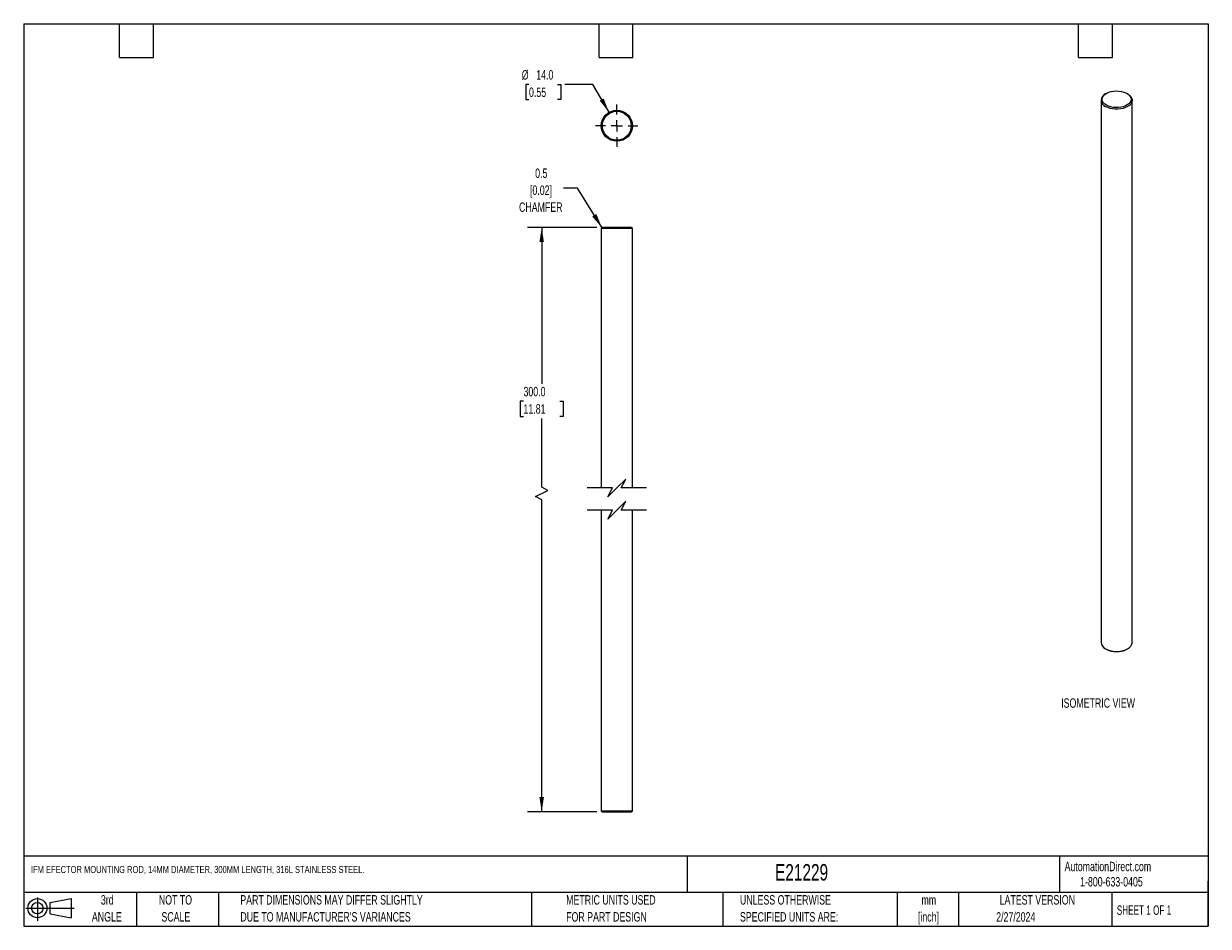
# Model space of a CAD drawing. Header units: millimetres. Extents: x 6 to 273, y 6 to 210.
import ezdxf

# ---------------------------------------------------------------- set-up
doc = ezdxf.new("R2010")
doc.units = ezdxf.units.MM
doc.linetypes.add('CENTERX2', pattern=[20.32, 12.7, -2.54, 2.54, -2.54])
doc.layers.add('CENTER', color=40, linetype='CENTERX2')
doc.layers.add('DIMENSIONS', color=140, linetype='Continuous', lineweight=25)
doc.layers.add('TEXT', color=140, linetype='Continuous', lineweight=25)
doc.styles.add('SLDTEXTSTYLE0', font='TXT', dxfattribs={"width": 0.7})
doc.styles.add('SLDTEXTSTYLE1', font='TXT', dxfattribs={"width": 0.65})
doc.dimstyles.new('SLDDIMSTYLE0', dxfattribs={"dimtxt": 2.158008, "dimasz": 3.302, "dimexe": 0, "dimexo": 0.0625, "dimgap": 0.539502, "dimtad": 0, "dimtih": 1, "dimtoh": 1, "dimlfac": 2, "dimrnd": 1e-09, "dimzin": 4, "dimdsep": 46, "dimtxsty": 'SLDTEXTSTYLE0', "dimsah": 1, "dimcen": 0.09, "dimadec": 0, "dimazin": 1, "dimtfac": 1, "dimtofl": 0, "dimtmove": 0, "dimatfit": 3, "dimfxl": 0, "dimfrac": 2, "dimtolj": 1, "dimtzin": 12, "dimarcsym": 0})
doc.dimstyles.new('SLDDIMSTYLE1', dxfattribs={"dimtxt": 0.18, "dimasz": 3.302, "dimexe": 0, "dimexo": 0.0625, "dimgap": 0, "dimtad": 0, "dimtih": 1, "dimtoh": 1, "dimdec": 0, "dimrnd": 1e-09, "dimzin": 0, "dimdsep": 46, "dimtxsty": 'Standard', "dimsah": 1, "dimcen": 0.09, "dimadec": 0, "dimazin": 0, "dimtfac": 3.302, "dimtdec": 0, "dimtofl": 0, "dimtmove": 0, "dimatfit": 3, "dimfxl": 0, "dimfrac": 2, "dimtolj": 1, "dimtzin": 0, "dimarcsym": 0})
doc.dimstyles.new('SLDDIMSTYLE2', dxfattribs={"dimtxt": 2.158008, "dimasz": 3.302, "dimexe": 0, "dimexo": 0.0625, "dimgap": 0.539502, "dimtad": 0, "dimtih": 1, "dimtoh": 1, "dimlfac": 2, "dimrnd": 1e-09, "dimzin": 4, "dimdsep": 46, "dimtxsty": 'SLDTEXTSTYLE0', "dimsah": 1, "dimcen": 0, "dimadec": 0, "dimazin": 1, "dimtfac": 1, "dimtofl": 0, "dimtmove": 0, "dimatfit": 3, "dimfxl": 0, "dimfrac": 2, "dimtolj": 1, "dimtzin": 12, "dimarcsym": 0})

# ---------------------------------------------------------------- blocks, each defined once
blk = doc.blocks.new('Block11')
at = {"color": 7, "linetype": 'Continuous', "lineweight": 18}
for p, q in [((0, 2.88), (10.87, 2.88)), ((2.59, 5.31), (2.59, 0)), ((5.48, 4.17), (10.18, 5.03)), ((5.48, 1.6), (5.48, 4.17)), ((10.18, 5.03), (10.18, 0.73)), ((5.48, 1.6), (10.18, 0.73))]:
    blk.add_line(p, q, dxfattribs=at)
for radius in [2.15, 1.29]:
    blk.add_circle((2.59, 2.88), radius, dxfattribs=at)
blk = doc.blocks.new('Block12')
at = {"color": 7, "linetype": 'Continuous'}
blk.add_blockref('Block11', (0, 0), dxfattribs=at)
blk = doc.blocks.new('_D')
at = {"layer": 'DIMENSIONS'}
for p, q in [((135.36, 163.68), (119.79, 163.68)), ((122.97, 163.68), (122.97, 128.49)), ((118.87, 124.58), (118.14, 124.58)), ((118.14, 124.58), (118.14, 121.15)), ((127.07, 124.58), (127.8, 124.58)), ((127.8, 124.58), (127.8, 121.15)), ((118.14, 121.15), (118.87, 121.15)), ((122.97, 105.2), (122.97, 120.67)), ((127.8, 121.15), (127.07, 121.15)), ((121.56, 103.08), (124.38, 104.49)), ((124.38, 104.49), (122.97, 105.2)), ((122.97, 102.38), (121.56, 103.08)), ((122.97, 32.13), (122.97, 102.38)), ((135.36, 32.13), (119.79, 32.13))]:
    blk.add_line(p, q, dxfattribs=at)
for points in [[(122.97, 163.68), (122.46, 160.37), (123.48, 160.37)], [(122.97, 32.13), (123.48, 35.43), (122.46, 35.43)]]:
    blk.add_solid(points, dxfattribs=at)
at = {"layer": 'DIMENSIONS', "char_height": 2.117, "attachment_point": 1, "style": 'SLDTEXTSTYLE0'}
for s, insert in [('300.0', (118.87, 127.79)), ('11.81', (118.87, 123.88))]:
    blk.add_mtext(s, dxfattribs=dict(at, insert=insert))
blk = doc.blocks.new('_D_1')
at = {"layer": 'DIMENSIONS'}
for p, q in [((120.11, 195.88), (119.39, 195.88)), ((119.39, 195.88), (119.39, 192.45)), ((126.53, 195.88), (127.25, 195.88)), ((127.25, 195.88), (127.25, 192.45)), ((134.51, 195.88), (128.16, 195.88)), ((138.13, 189.6), (134.51, 195.88)), ((119.39, 192.45), (120.11, 192.45)), ((127.25, 192.45), (126.53, 192.45))]:
    blk.add_line(p, q, dxfattribs=at)
blk.add_solid([(138.13, 189.6), (136.92, 192.72), (136.04, 192.21)], dxfattribs=at)
at = {"layer": 'DIMENSIONS', "char_height": 2.117, "attachment_point": 1, "style": 'SLDTEXTSTYLE0'}
for s, insert in [('%%c', (118.48, 199.09)), ('14.0', (121.74, 199.09)), ('0.55', (120.11, 195.18))]:
    blk.add_mtext(s, dxfattribs=dict(at, insert=insert))
blk = doc.blocks.new('SW_CENTERMARKSYMBOL_0')
at = {"layer": 'CENTER', "color": 0}
for p, q in [((0, 2.54), (0, 4.77)), ((-2.54, 0), (-4.77, 0)), ((0, 0), (-1.27, 0)), ((0, 0), (0, 1.27)), ((0, 0), (0, -1.27)), ((0, 0), (1.27, 0)), ((2.54, 0), (4.77, 0)), ((0, -2.54), (0, -4.77))]:
    blk.add_line(p, q, dxfattribs=at)

msp = doc.modelspace()

# ---------------------------------------------------------------- linework, layer by layer
for p, q in [((248.9034, 192.3185), (248.9034, 70.2456)), ((250.1049, 193.8491), (249.9281, 193.747)), ((254.8787, 193.747), (254.7019, 193.8491)), ((255.9034, 70.2456), (255.9034, 192.3185)), ((136.6301, 163.6769), (136.3801, 163.4269)), ((136.3801, 163.4269), (136.3801, 105.0374)), ((139.8801, 163.4269), (136.3801, 163.4269)), ((139.8801, 163.6769), (136.6301, 163.6769)), ((143.1301, 163.6769), (139.8801, 163.6769)), ((143.3801, 163.4269), (139.8801, 163.4269)), ((143.3801, 163.4269), (143.1301, 163.6769)), ((143.3801, 105.0374), (143.3801, 163.4269)), ((136.3801, 100.0374), (136.3801, 32.3782)), ((143.3801, 32.3782), (143.3801, 100.0374)), ((249.9281, 68.8172), (250.1049, 68.7151)), ((254.7019, 68.7151), (254.8787, 68.8172)), ((136.3801, 32.3782), (136.6301, 32.1282)), ((136.3801, 32.3782), (139.8801, 32.3782)), ((136.6301, 32.1282), (139.8801, 32.1282)), ((139.8801, 32.3782), (143.3801, 32.3782)), ((139.8801, 32.1282), (143.1301, 32.1282)), ((143.1301, 32.1282), (143.3801, 32.3782))]:
    msp.add_line(p, q)
at = {"flags": 128}
for points in [[(250.1053, 191.196), (249.7319, 191.4542), (249.4443, 191.7467), (249.2519, 192.0642), (249.1608, 192.3964), (249.1738, 192.7327), (249.2907, 193.0622), (249.5076, 193.3744), (249.8176, 193.6592), (250.2107, 193.9075), (250.6743, 194.1112), (251.1934, 194.2639), (251.7515, 194.3607), (252.3305, 194.3983), (252.9118, 194.3757), (253.4768, 194.2935), (254.0073, 194.1544), (254.4862, 193.9629), (254.8982, 193.725), (255.2301, 193.4485), (255.471, 193.1423), (255.6134, 192.8161), (255.6526, 192.4805), (255.5873, 192.1463), (255.4198, 191.8241), (255.1553, 191.5244), (254.8023, 191.2568), (254.3722, 191.0299), (253.8789, 190.8509), (253.3381, 190.7257), (252.7673, 190.6582), (252.1848, 190.6507), (251.6093, 190.7033), (251.0593, 190.8144), (250.5526, 190.9804), (250.1053, 191.196)], [(254.8787, 193.747), (255.2704, 193.4774), (255.5755, 193.1724), (255.7841, 192.8414), (255.8901, 192.4946), (255.8901, 192.1424), (255.7841, 191.7955), (255.5755, 191.4646), (255.2704, 191.1596), (254.8783, 190.8898), (254.4109, 190.6634), (253.8826, 190.4873), (253.3093, 190.3668), (252.7084, 190.3057), (252.0984, 190.3057), (251.4975, 190.3668), (250.9242, 190.4873), (250.3959, 190.6634), (249.9285, 190.8898)], [(249.9285, 68.8169), (250.3959, 68.5905), (250.9242, 68.4144), (251.4975, 68.294), (252.0984, 68.2328), (252.7084, 68.2328), (253.3093, 68.294), (253.8826, 68.4144), (254.4109, 68.5905), (254.8783, 68.8169), (255.2704, 69.0867), (255.5755, 69.3917), (255.7841, 69.7227), (255.8901, 70.0695), (255.9034, 70.2456)]]:
    msp.add_lwpolyline(points, dxfattribs=at)
for radius in [3.5, 3.25]:
    msp.add_circle((139.8801, 186.5734), radius)
for centre, radius, start, end in [((250.4858, 192.3185), 1.5335, 111.326762, 248.689366), ((250.6529, 70.4188), 1.7581, 185.653377, 245.666764), ((252.4034, 73.1172), 4.966, 242.434722, 297.570653)]:
    msp.add_arc(centre, radius, start, end)
at = {"layer": 'DIMENSIONS', "color": 140}
for p, q in [((141.8801, 107.0374), (139.8801, 105.0374)), ((140.8801, 105.0374), (141.8801, 107.0374)), ((138.8801, 105.0374), (133.2051, 105.0374)), ((139.8801, 105.0374), (137.8801, 103.0374)), ((137.8801, 103.0374), (138.8801, 105.0374)), ((146.5551, 105.0374), (140.8801, 105.0374)), ((141.8801, 102.0374), (139.8801, 100.0374)), ((140.8801, 100.0374), (141.8801, 102.0374)), ((138.8801, 100.0374), (133.2051, 100.0374)), ((139.8801, 100.0374), (137.8801, 98.0374)), ((137.8801, 98.0374), (138.8801, 100.0374)), ((146.5551, 100.0374), (140.8801, 100.0374))]:
    msp.add_line(p, q, dxfattribs=at)
at = {"layer": 'TEXT'}
for p, q in [((6.35, 209.55), (273.05, 209.55)), ((6.35, 209.55), (6.35, 6.35)), ((27.94, 201.93), (27.94, 209.55)), ((35.56, 201.93), (35.56, 209.55)), ((135.89, 201.93), (135.89, 209.55)), ((143.51, 201.93), (143.51, 209.55)), ((243.84, 201.93), (243.84, 209.55)), ((251.46, 201.93), (251.46, 209.55)), ((273.05, 209.55), (273.05, 6.35)), ((27.94, 201.93), (35.56, 201.93)), ((135.89, 201.93), (143.51, 201.93)), ((243.84, 201.93), (251.46, 201.93)), ((273.05, 22.1261), (6.35, 22.1261)), ((155.7589, 22.1261), (155.7589, 13.97)), ((239.5754, 22.1261), (239.5754, 13.97)), ((273.05, 6.35), (273.05, 16.51)), ((273.05, 13.97), (6.35, 13.97)), ((31.75, 13.97), (31.75, 6.35)), ((50.2116, 13.97), (50.2116, 6.35)), ((120.6465, 13.97), (120.6465, 6.35)), ((163.7802, 13.97), (163.7802, 6.35)), ((203.0243, 13.97), (203.0243, 6.35)), ((216.8121, 13.97), (216.8121, 6.35)), ((251.3487, 13.97), (251.3487, 6.35)), ((6.35, 6.35), (273.05, 6.35))]:
    msp.add_line(p, q, dxfattribs=at)

# ---------------------------------------------------------------- block references
at = {"layer": 'CENTER'}
msp.add_blockref('SW_CENTERMARKSYMBOL_0', (139.8801, 186.5734), dxfattribs=at)
at = {"layer": 'TEXT'}
msp.add_blockref('Block12', (6.8379, 7.5539), dxfattribs=at)

# ---------------------------------------------------------------- texts
at = {"color": 179, "linetype": 'Continuous', "lineweight": 18, "char_height": 2.116667, "attachment_point": 1, "style": 'SLDTEXTSTYLE0'}
for s, insert in [('AutomationDirect.com', (240.695, 20.8765)), ('1-800-633-0405', (244.1916, 17.437))]:
    msp.add_mtext(s, dxfattribs=dict(at, insert=insert))
at = {"layer": 'DIMENSIONS', "style": 'SLDTEXTSTYLE0'}
for s, insert, char_height, attachment_point in [('0.5', (122.8765, 176.952), 2.11667, 2), ('[0.02]', (122.8138, 173.1298), 2.11667, 2), ('CHAMFER', (122.765, 169.3075), 2.11667, 2), ('ISOMETRIC VIEW', (239.9331, 57.6705), 2.116667, 1)]:
    msp.add_mtext(s, dxfattribs=dict(at, insert=insert, char_height=char_height, attachment_point=attachment_point))
at = {"layer": 'TEXT'}
for s, insert, char_height, attachment_point, style in [('IFM EFECTOR MOUNTING ROD, 14MM DIAMETER, 300MM LENGTH, 316L STAINLESS STEEL.', (7.9657, 19.9335), 1.5875, 1, 'SLDTEXTSTYLE0'), ('E21229', (175.5018, 20.3644), 3.70417, 1, 'SLDTEXTSTYLE0'), ('3rd', (25.1625, 13.364), 2.11667, 2, 'SLDTEXTSTYLE0'), ('NOT TO', (40.5158, 13.364), 2.11667, 2, 'SLDTEXTSTYLE0'), ('PART DIMENSIONS MAY DIFFER SLIGHTLY', (55.1193, 13.364), 2.116667, 1, 'SLDTEXTSTYLE0'), ('METRIC UNITS USED', (128.4784, 13.364), 2.116667, 1, 'SLDTEXTSTYLE0'), ('UNLESS OTHERWISE', (167.6079, 13.364), 2.116667, 1, 'SLDTEXTSTYLE0'), ('LATEST VERSION', (234.5521, 13.364), 2.116667, 2, 'SLDTEXTSTYLE0'), ('mm', (210.1304, 13.3613), 2.11667, 2, 'SLDTEXTSTYLE0'), ('SHEET 1 OF 1', (252.4413, 11.0515), 2.116667, 1, 'SLDTEXTSTYLE1'), ('ANGLE', (25.0649, 9.5418), 2.11667, 2, 'SLDTEXTSTYLE0'), ('SCALE', (40.6121, 9.5418), 2.11667, 2, 'SLDTEXTSTYLE0'), ("DUE TO MANUFACTURER'S VARIANCES", (55.1193, 9.5418), 2.116667, 1, 'SLDTEXTSTYLE0'), ('FOR PART DESIGN', (128.4784, 9.5418), 2.116667, 1, 'SLDTEXTSTYLE0'), ('SPECIFIED UNITS ARE:', (167.6079, 9.5418), 2.116667, 1, 'SLDTEXTSTYLE0'), ('[inch]', (210.0466, 9.5391), 2.11667, 2, 'SLDTEXTSTYLE0'), ('2/27/2024', (229.7015, 9.5275), 2.11667, 2, 'SLDTEXTSTYLE0')]:
    msp.add_mtext(s, dxfattribs=dict(at, insert=insert, char_height=char_height, attachment_point=attachment_point, style=style))

# ---------------------------------------------------------------- dimensions: what is measured, and where the dimension line sits
at = {"layer": 'DIMENSIONS'}
dim = msp.add_diameter_dim_2p(p1=(141.6301, 183.5423), p2=(138.1301, 189.6045), dimstyle='SLDDIMSTYLE2', dxfattribs=at)
dim.commit()
dim.dimension.update_dxf_attribs({"geometry": '_D_1', "text_midpoint": (123.3201, 195.8822), "dimtype": 163})
dim = msp.add_linear_dim(base=(122.9693, 32.1282), p1=(136.6301, 163.6769), p2=(136.6301, 32.1282), angle=90, text='300.0', dimstyle='SLDDIMSTYLE0', dxfattribs=at)
dim.commit()
dim.dimension.update_dxf_attribs({"geometry": '_D', "text_midpoint": (122.9693, 124.5802), "dimtype": 160})

# ---------------------------------------------------------------- leaders
msp.add_leader([(136.5606, 163.6075), (130.9985, 172.5412), (127.9133, 172.5412)], dimstyle='SLDDIMSTYLE1', dxfattribs=at)

doc.saveas('drawing.dxf')
